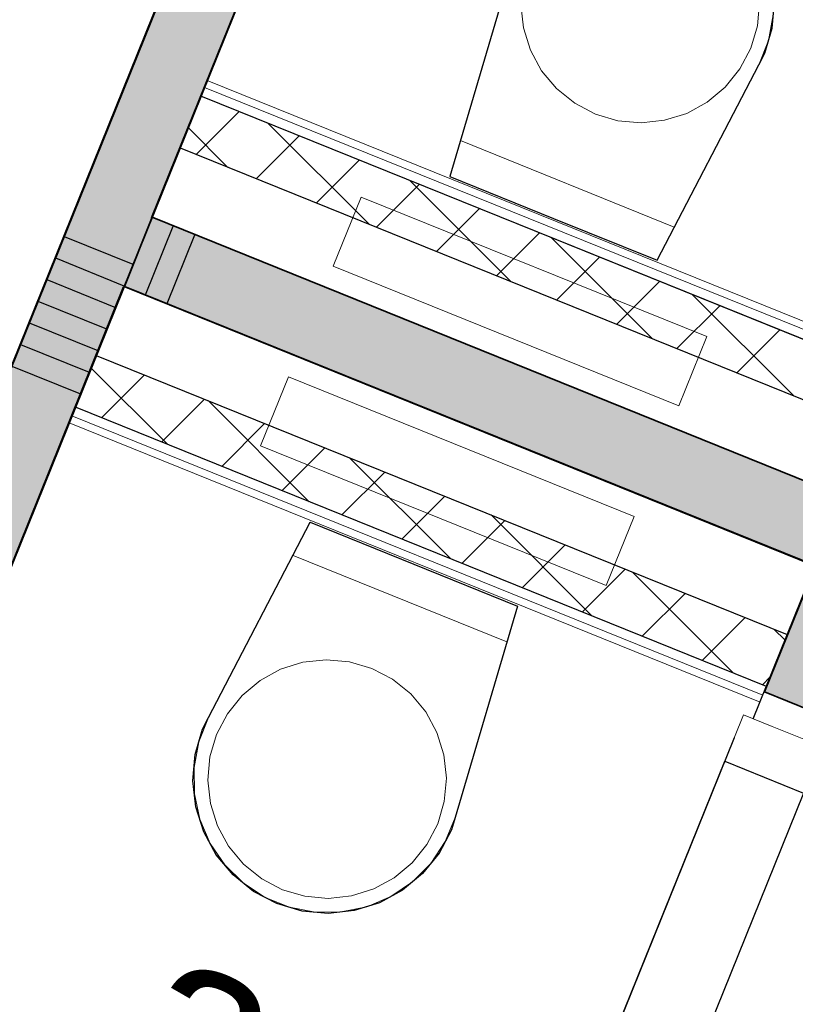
# Model space of a CAD drawing. Header units: millimetres. Extents: x -526411 to -400573, y 47353 to 130199.
# Tile 67 of 256: x -491331 to -490290, y 74372 to 75692. Entities that reach past the tile are written whole.
import ezdxf

# ---------------------------------------------------------------- set-up
doc = ezdxf.new("R2010")
doc.units = ezdxf.units.MM
for name, color, linetype, lineweight in [('01_ALGEMEEN', 7, 'Continuous', 18), ('22_BINNENWANDEN', 7, 'Continuous', 18), ('74_--', 7, 'Continuous', 18), ('HATCH_REACTORS', 7, 'Continuous', 18), ('m-pg-03_AI_dwg', 8, 'Continuous', 18)]:
    doc.layers.add(name, color=color, linetype=linetype, lineweight=lineweight)
doc.styles.add('Arial', font='arial.ttf', dxfattribs={"height": 10.131986})

# ---------------------------------------------------------------- blocks, each defined once
blk = doc.blocks.new('m-pg-03_AI_dwg_block 49-639017-3e Verdieping - Percelen telling LI')
at = {"layer": '01_ALGEMEEN', "color": 253, "lineweight": 25}
blk.add_line((-1176.406, -529.415), (-1123.847, -399.336), dxfattribs=at)
blk = doc.blocks.new('m-pg-03_AI_dwg_block 125-639093-3e Verdieping - Percelen telling LI')
at = {"layer": '01_ALGEMEEN', "color": 253, "lineweight": 25}
blk.add_line((-1140.524, -452.622), (-1121.025, -404.387), dxfattribs=at)
blk = doc.blocks.new('m-pg-03_AI_dwg_block 126-639094-3e Verdieping - Percelen telling LI')
at = {"layer": '01_ALGEMEEN', "color": 253, "lineweight": 25}
blk.add_line((-1098.758, -469.488), (-1140.491, -452.635), dxfattribs=at)
blk = doc.blocks.new('m-pg-03_AI_dwg_block 127-639095-3e Verdieping - Percelen telling LI')
at = {"layer": '01_ALGEMEEN', "color": 253, "lineweight": 25}
blk.add_line((-1100.446, -473.672), (-1142.179, -456.805), dxfattribs=at)
blk = doc.blocks.new('m-pg-03_AI_dwg_block 148-639116-3e Verdieping - Percelen telling LI')
at = {"layer": '01_ALGEMEEN', "color": 253, "lineweight": 25}
blk.add_line((-1161.689, -505.027), (-1142.213, -456.792), dxfattribs=at)
blk = doc.blocks.new('m-pg-03_AI_dwg_block 158-639126-3e Verdieping - Percelen telling LI')
at = {"layer": '01_ALGEMEEN', "color": 253, "lineweight": 25}
blk.add_line((-1104.184, -482.9), (-1100.446, -473.672), dxfattribs=at)
blk = doc.blocks.new('m-pg-03_AI_dwg_block 949-639917-3e Verdieping - Percelen telling LI')
at = {"layer": '01_ALGEMEEN', "color": 253, "lineweight": 25}
blk.add_line((-1148.971, -461.596), (-1144.824, -463.268), dxfattribs=at)
blk = doc.blocks.new('m-pg-03_AI_dwg_block 952-639920-3e Verdieping - Percelen telling LI')
at = {"layer": '01_ALGEMEEN', "color": 253, "lineweight": 25}
blk.add_line((-1148.442, -460.285), (-1144.295, -461.962), dxfattribs=at)
blk = doc.blocks.new('m-pg-03_AI_dwg_block 955-639923-3e Verdieping - Percelen telling LI')
at = {"layer": '01_ALGEMEEN', "color": 253, "lineweight": 25}
blk.add_line((-1147.916, -458.982), (-1143.766, -460.656), dxfattribs=at)
blk = doc.blocks.new('m-pg-03_AI_dwg_block 958-639926-3e Verdieping - Percelen telling LI')
at = {"layer": '01_ALGEMEEN', "color": 253, "lineweight": 25}
blk.add_line((-1147.388, -457.676), (-1143.237, -459.35), dxfattribs=at)
blk = doc.blocks.new('m-pg-03_AI_dwg_block 961-639929-3e Verdieping - Percelen telling LI')
at = {"layer": '01_ALGEMEEN', "color": 253, "lineweight": 25}
blk.add_line((-1146.86, -456.369), (-1142.708, -458.053), dxfattribs=at)
blk = doc.blocks.new('m-pg-03_AI_dwg_block 965-639933-3e Verdieping - Percelen telling LI')
at = {"layer": '01_ALGEMEEN', "color": 253, "lineweight": 25}
blk.add_line((-1146.334, -455.067), (-1142.19, -456.747), dxfattribs=at)
blk = doc.blocks.new('m-pg-03_AI_dwg_block 969-639937-3e Verdieping - Percelen telling LI')
at = {"layer": '01_ALGEMEEN', "color": 253, "lineweight": 25}
blk.add_line((-1145.809, -453.768), (-1141.65, -455.436), dxfattribs=at)
blk = doc.blocks.new('m-pg-03_AI_dwg_block 980-639948-3e Verdieping - Percelen telling LI')
at = {"layer": '01_ALGEMEEN', "color": 253, "lineweight": 25}
blk.add_line((-1140.896, -457.298), (-1139.218, -453.14), dxfattribs=at)
blk = doc.blocks.new('m-pg-03_AI_dwg_block 981-639949-3e Verdieping - Percelen telling LI')
at = {"layer": '01_ALGEMEEN', "color": 253, "lineweight": 25}
blk.add_line((-1139.589, -457.826), (-1137.912, -453.67), dxfattribs=at)
blk = doc.blocks.new('m-pg-03_AI_dwg_block 1090-640058-3e Verdieping - Percelen telling LI')
at = {"layer": '01_ALGEMEEN', "color": 9, "lineweight": 9}
blk.add_line((-1104.769, -482.657), (-1105.895, -485.455), dxfattribs=at)
blk = doc.blocks.new('m-pg-03_AI_dwg_block 1091-640059-3e Verdieping - Percelen telling LI')
at = {"layer": '01_ALGEMEEN', "color": 9, "lineweight": 9}
blk.add_line((-1103.024, -483.358), (-1104.769, -482.657), dxfattribs=at)
blk = doc.blocks.new('m-pg-03_AI_dwg_block 1092-640060-3e Verdieping - Percelen telling LI')
at = {"layer": '01_ALGEMEEN', "color": 9, "lineweight": 9}
blk.add_line((-1105.895, -485.455), (-1102.867, -486.677), dxfattribs=at)
blk = doc.blocks.new('m-pg-03_AI_dwg_block 1093-640061-3e Verdieping - Percelen telling LI')
at = {"layer": '01_ALGEMEEN', "color": 9, "lineweight": 9}
blk.add_line((-1100.007, -484.58), (-1103.024, -483.358), dxfattribs=at)
blk = doc.blocks.new('m-pg-03_AI_dwg_block 1094-640062-3e Verdieping - Percelen telling LI')
at = {"layer": '01_ALGEMEEN', "color": 9, "lineweight": 9, "flags": 128}
blk.add_lwpolyline([(-1102.867, -486.677), (-1101.133, -487.378), (-1100.007, -484.58)], dxfattribs=at)
blk = doc.blocks.new('m-pg-03_AI_dwg_block 1095-640063-3e Verdieping - Percelen telling LI')
at = {"layer": '01_ALGEMEEN', "color": 253, "lineweight": 25}
blk.add_line((-1101.133, -487.378), (-1114.631, -520.784), dxfattribs=at)
blk = doc.blocks.new('m-pg-03_AI_dwg_block 1097-640065-3e Verdieping - Percelen telling LI')
at = {"layer": '01_ALGEMEEN', "color": 253, "lineweight": 25}
blk.add_line((-1119.393, -518.861), (-1105.895, -485.455), dxfattribs=at)
blk = doc.blocks.new('m-pg-03_AI_dwg_block 1098-640066-3e Verdieping - Percelen telling LI')
at = {"layer": '01_ALGEMEEN', "color": 253, "lineweight": 25}
blk.add_line((-1105.895, -485.455), (-1101.133, -487.378), dxfattribs=at)
blk = doc.blocks.new('m-pg-03_AI_dwg_block 1106-640074-3e Verdieping - Percelen telling LI')
at = {"layer": '01_ALGEMEEN', "color": 253, "lineweight": 25}
blk.add_line((-1105.321, -484.035), (-1119.945, -520.239), dxfattribs=at)
blk = doc.blocks.new('m-pg-03_AI_dwg_block 1415-640383-3e Verdieping - Percelen telling LI')
at = {"layer": '01_ALGEMEEN', "color": 53, "lineweight": 35}
blk.add_line((-1121.001, -404.387), (-1161.656, -505.011), dxfattribs=at)
at = {"layer": '01_ALGEMEEN', "color": 53, "lineweight": 35, "flags": 128}
blk.add_lwpolyline([(-1176.384, -529.446), (-1103.417, -348.843), (-1099.242, -350.529), (-1119.314, -400.211)], dxfattribs=at)
blk = doc.blocks.new('m-pg-03_AI_dwg_block 1416-640384-3e Verdieping - Percelen telling LI')
at = {"layer": '01_ALGEMEEN'}
blk.add_hatch(color=10, dxfattribs=at).paths.add_polyline_path([(-1182.74, -557.198), (-1099.242, -350.529), (-1103.417, -348.843), (-1186.916, -555.512)], flags=0)
at = {"layer": '01_ALGEMEEN', "color": 133}
blk.add_line((-1121.001, -404.387), (-1161.656, -505.011), dxfattribs=at)
at = {"layer": '01_ALGEMEEN', "color": 133, "flags": 128}
blk.add_lwpolyline([(-1176.384, -529.446), (-1103.417, -348.843), (-1099.242, -350.529), (-1119.314, -400.211)], dxfattribs=at)
blk = doc.blocks.new('m-pg-03_AI_dwg_block 1417-640385-3e Verdieping - Percelen telling LI')
at = {"layer": '01_ALGEMEEN', "color": 133}
blk.add_line((-1176.384, -529.446), (-1103.417, -348.843), dxfattribs=at)
blk = doc.blocks.new('m-pg-03_AI_dwg_block 1418-640386-3e Verdieping - Percelen telling LI')
at = {"layer": '01_ALGEMEEN', "color": 133}
blk.add_line((-1121.001, -404.387), (-1161.656, -505.011), dxfattribs=at)
blk = doc.blocks.new('m-pg-03_AI_dwg_block 1427-640395-3e Verdieping - Percelen telling LI')
at = {"layer": '01_ALGEMEEN', "color": 53, "lineweight": 35}
blk.add_line((-1036.751, -499.38), (-1142.168, -456.784), dxfattribs=at)
at = {"layer": '01_ALGEMEEN', "color": 53, "lineweight": 35, "flags": 128}
blk.add_lwpolyline([(-1142.168, -456.784), (-1140.48, -452.609), (-1098.736, -469.477)], dxfattribs=at)
blk = doc.blocks.new('m-pg-03_AI_dwg_block 1428-640396-3e Verdieping - Percelen telling LI')
at = {"layer": '01_ALGEMEEN'}
blk.add_hatch(color=10, dxfattribs=at).paths.add_polyline_path([(-1036.75, -499.381), (-1035.064, -495.205), (-1140.48, -452.609), (-1142.168, -456.784), (-1036.751, -499.38)], flags=0)
at = {"layer": '01_ALGEMEEN', "color": 133}
blk.add_line((-1036.751, -499.38), (-1142.168, -456.784), dxfattribs=at)
at = {"layer": '01_ALGEMEEN', "color": 133, "flags": 128}
blk.add_lwpolyline([(-1142.168, -456.784), (-1140.48, -452.609), (-1098.736, -469.477)], dxfattribs=at)
blk = doc.blocks.new('m-pg-03_AI_dwg_block 1429-640397-3e Verdieping - Percelen telling LI')
at = {"layer": '01_ALGEMEEN', "color": 133}
blk.add_line((-1140.48, -452.609), (-1098.736, -469.477), dxfattribs=at)
blk = doc.blocks.new('m-pg-03_AI_dwg_block 1430-640398-3e Verdieping - Percelen telling LI')
at = {"layer": '01_ALGEMEEN', "color": 133}
blk.add_line((-1036.751, -499.38), (-1142.168, -456.784), dxfattribs=at)
blk = doc.blocks.new('m-pg-03_AI_dwg_block 1431-640399-3e Verdieping - Percelen telling LI')
at = {"layer": '01_ALGEMEEN', "color": 133}
blk.add_line((-1142.168, -456.784), (-1140.48, -452.609), dxfattribs=at)
blk = doc.blocks.new('m-pg-03_AI_dwg_block 1473-640441-3e Verdieping - Percelen telling LI')
at = {"layer": '01_ALGEMEEN', "color": 53, "lineweight": 35, "flags": 128}
blk.add_lwpolyline([(-1100.424, -473.658), (-1096.248, -475.344), (-1099.322, -482.957), (-1103.498, -481.271)], close=True, dxfattribs=at)
blk = doc.blocks.new('m-pg-03_AI_dwg_block 1474-640442-3e Verdieping - Percelen telling LI')
at = {"layer": '01_ALGEMEEN'}
blk.add_hatch(color=10, dxfattribs=at).paths.add_polyline_path([(-1099.322, -482.957), (-1096.248, -475.344), (-1100.424, -473.658), (-1103.498, -481.271)], flags=0)
at = {"layer": '01_ALGEMEEN', "color": 133, "flags": 128}
blk.add_lwpolyline([(-1100.424, -473.658), (-1096.248, -475.344), (-1099.322, -482.957), (-1103.498, -481.271)], close=True, dxfattribs=at)
blk = doc.blocks.new('m-pg-03_AI_dwg_block 1476-640444-3e Verdieping - Percelen telling LI')
at = {"layer": '01_ALGEMEEN', "color": 133}
blk.add_line((-1103.498, -481.271), (-1100.424, -473.658), dxfattribs=at)
blk = doc.blocks.new('m-pg-03_AI_dwg_block 1478-640446-3e Verdieping - Percelen telling LI')
at = {"layer": '01_ALGEMEEN', "color": 133}
blk.add_line((-1099.322, -482.957), (-1103.498, -481.271), dxfattribs=at)
blk = doc.blocks.new('m-pg-03_AI_dwg_block 2-641149-3e Verdieping - Percelen telling LI')
for name in ['m-pg-03_AI_dwg_block 49-639017-3e Verdieping - Percelen telling LI', 'm-pg-03_AI_dwg_block 1415-640383-3e Verdieping - Percelen telling LI', 'm-pg-03_AI_dwg_block 1416-640384-3e Verdieping - Percelen telling LI', 'm-pg-03_AI_dwg_block 1417-640385-3e Verdieping - Percelen telling LI', 'm-pg-03_AI_dwg_block 1418-640386-3e Verdieping - Percelen telling LI', 'm-pg-03_AI_dwg_block 125-639093-3e Verdieping - Percelen telling LI', 'm-pg-03_AI_dwg_block 1427-640395-3e Verdieping - Percelen telling LI', 'm-pg-03_AI_dwg_block 1428-640396-3e Verdieping - Percelen telling LI', 'm-pg-03_AI_dwg_block 1431-640399-3e Verdieping - Percelen telling LI', 'm-pg-03_AI_dwg_block 126-639094-3e Verdieping - Percelen telling LI', 'm-pg-03_AI_dwg_block 1429-640397-3e Verdieping - Percelen telling LI', 'm-pg-03_AI_dwg_block 980-639948-3e Verdieping - Percelen telling LI', 'm-pg-03_AI_dwg_block 969-639937-3e Verdieping - Percelen telling LI', 'm-pg-03_AI_dwg_block 981-639949-3e Verdieping - Percelen telling LI', 'm-pg-03_AI_dwg_block 965-639933-3e Verdieping - Percelen telling LI', 'm-pg-03_AI_dwg_block 961-639929-3e Verdieping - Percelen telling LI', 'm-pg-03_AI_dwg_block 148-639116-3e Verdieping - Percelen telling LI', 'm-pg-03_AI_dwg_block 127-639095-3e Verdieping - Percelen telling LI', 'm-pg-03_AI_dwg_block 1430-640398-3e Verdieping - Percelen telling LI', 'm-pg-03_AI_dwg_block 958-639926-3e Verdieping - Percelen telling LI', 'm-pg-03_AI_dwg_block 955-639923-3e Verdieping - Percelen telling LI', 'm-pg-03_AI_dwg_block 952-639920-3e Verdieping - Percelen telling LI', 'm-pg-03_AI_dwg_block 949-639917-3e Verdieping - Percelen telling LI', 'm-pg-03_AI_dwg_block 158-639126-3e Verdieping - Percelen telling LI', 'm-pg-03_AI_dwg_block 1473-640441-3e Verdieping - Percelen telling LI', 'm-pg-03_AI_dwg_block 1474-640442-3e Verdieping - Percelen telling LI', 'm-pg-03_AI_dwg_block 1476-640444-3e Verdieping - Percelen telling LI', 'm-pg-03_AI_dwg_block 1478-640446-3e Verdieping - Percelen telling LI', 'm-pg-03_AI_dwg_block 1090-640058-3e Verdieping - Percelen telling LI', 'm-pg-03_AI_dwg_block 1091-640059-3e Verdieping - Percelen telling LI', 'm-pg-03_AI_dwg_block 1093-640061-3e Verdieping - Percelen telling LI', 'm-pg-03_AI_dwg_block 1106-640074-3e Verdieping - Percelen telling LI', 'm-pg-03_AI_dwg_block 1094-640062-3e Verdieping - Percelen telling LI', 'm-pg-03_AI_dwg_block 1097-640065-3e Verdieping - Percelen telling LI', 'm-pg-03_AI_dwg_block 1092-640060-3e Verdieping - Percelen telling LI', 'm-pg-03_AI_dwg_block 1098-640066-3e Verdieping - Percelen telling LI', 'm-pg-03_AI_dwg_block 1095-640063-3e Verdieping - Percelen telling LI']:
    blk.add_blockref(name, (0, 0))
blk = doc.blocks.new('m-pg-03_AI_dwg_block 3081-642050-3e Verdieping - Percelen telling LI')
at = {"layer": '01_ALGEMEEN', "color": 213, "lineweight": 13, "flags": 128}
blk.add_lwpolyline([(-1132.249, -462.245), (-1133.935, -466.421), (-1113.057, -474.851), (-1111.371, -470.676)], close=True, dxfattribs=at)
blk = doc.blocks.new('m-pg-03_AI_dwg_block 3082-642051-3e Verdieping - Percelen telling LI')
at = {"layer": '01_ALGEMEEN', "color": 9, "lineweight": 9}
blk.add_line((-1145.129, -464.086), (-1103.381, -480.944), dxfattribs=at)
blk = doc.blocks.new('m-pg-03_AI_dwg_block 3083-642052-3e Verdieping - Percelen telling LI')
at = {"layer": '01_ALGEMEEN', "color": 9, "lineweight": 9}
blk.add_line((-1145.339, -464.608), (-1103.592, -481.466), dxfattribs=at)
blk = doc.blocks.new('m-pg-03_AI_dwg_block 3084-642053-3e Verdieping - Percelen telling LI')
at = {"layer": '01_ALGEMEEN', "color": 9, "lineweight": 9}
blk.add_line((-1143.864, -460.955), (-1102.117, -477.812), dxfattribs=at)
blk = doc.blocks.new('m-pg-03_AI_dwg_block 3085-642054-3e Verdieping - Percelen telling LI')
at = {"layer": '01_ALGEMEEN', "color": 133}
blk.add_line((-1145.508, -465.026), (-1103.761, -481.884), dxfattribs=at)
blk = doc.blocks.new('m-pg-03_AI_dwg_block 3086-642055-3e Verdieping - Percelen telling LI')
at = {"layer": '01_ALGEMEEN', "color": 9, "lineweight": 9}
blk.add_line((-1137.541, -445.296), (-1095.794, -462.154), dxfattribs=at)
blk = doc.blocks.new('m-pg-03_AI_dwg_block 3087-642056-3e Verdieping - Percelen telling LI')
at = {"layer": '01_ALGEMEEN', "color": 9, "lineweight": 9}
blk.add_line((-1137.33, -444.775), (-1095.583, -461.632), dxfattribs=at)
blk = doc.blocks.new('m-pg-03_AI_dwg_block 3088-642057-3e Verdieping - Percelen telling LI')
at = {"layer": '01_ALGEMEEN', "color": 9, "lineweight": 9}
blk.add_line((-1138.806, -448.428), (-1097.058, -465.286), dxfattribs=at)
blk = doc.blocks.new('m-pg-03_AI_dwg_block 3089-642058-3e Verdieping - Percelen telling LI')
at = {"layer": '01_ALGEMEEN', "color": 133}
blk.add_line((-1137.162, -444.357), (-1095.414, -461.215), dxfattribs=at)
blk = doc.blocks.new('m-pg-03_AI_dwg_block 3153-642122-3e Verdieping - Percelen telling LI')
at = {"layer": '01_ALGEMEEN', "insert": (-1138.409, -494.828), "char_height": 10.132, "width": 9.39507, "attachment_point": 1, "rotation": 335.4445, "line_spacing_factor": 0.938532, "style": 'Arial'}
blk.add_mtext('a', dxfattribs=at)
blk = doc.blocks.new('m-pg-03_AI_dwg_block 4639-643608-3e Verdieping - Percelen telling LI')
at = {"layer": '01_ALGEMEEN', "color": 213, "lineweight": 13, "flags": 128}
blk.add_lwpolyline([(-1129.551, -455.565), (-1127.865, -451.389), (-1106.988, -459.82), (-1108.674, -463.995)], close=True, dxfattribs=at)
blk = doc.blocks.new('m-pg-03_AI_dwg_block 7639-646608-3e Verdieping - Percelen telling LI')
at = {"layer": 'HATCH_REACTORS', "color": 253, "lineweight": 25}
blk.add_line((-1145.129, -464.086), (-1143.864, -460.955), dxfattribs=at)
blk = doc.blocks.new('m-pg-03_AI_dwg_block 7640-646609-3e Verdieping - Percelen telling LI')
at = {"layer": 'HATCH_REACTORS', "color": 253, "lineweight": 25}
blk.add_line((-1143.864, -460.955), (-1102.117, -477.812), dxfattribs=at)
blk = doc.blocks.new('m-pg-03_AI_dwg_block 7641-646610-3e Verdieping - Percelen telling LI')
at = {"layer": 'HATCH_REACTORS', "color": 253, "lineweight": 25}
blk.add_line((-1102.117, -477.812), (-1103.381, -480.944), dxfattribs=at)
blk = doc.blocks.new('m-pg-03_AI_dwg_block 7642-646611-3e Verdieping - Percelen telling LI')
at = {"layer": 'HATCH_REACTORS', "color": 253, "lineweight": 25}
blk.add_line((-1103.381, -480.944), (-1145.129, -464.086), dxfattribs=at)
blk = doc.blocks.new('m-pg-03_AI_dwg_block 7643-646612-3e Verdieping - Percelen telling LI')
at = {"layer": 'HATCH_REACTORS', "color": 253, "lineweight": 25}
blk.add_line((-1137.541, -445.296), (-1138.806, -448.428), dxfattribs=at)
blk = doc.blocks.new('m-pg-03_AI_dwg_block 7644-646613-3e Verdieping - Percelen telling LI')
at = {"layer": 'HATCH_REACTORS', "color": 253, "lineweight": 25}
blk.add_line((-1138.806, -448.428), (-1097.058, -465.286), dxfattribs=at)
blk = doc.blocks.new('m-pg-03_AI_dwg_block 7646-646615-3e Verdieping - Percelen telling LI')
at = {"layer": 'HATCH_REACTORS', "color": 253, "lineweight": 25}
blk.add_line((-1095.794, -462.154), (-1137.541, -445.296), dxfattribs=at)
blk = doc.blocks.new('m-pg-03_AI_dwg_block 8274-647243-3e Verdieping - Percelen telling LI')
at = {"layer": '22_BINNENWANDEN', "color": 253, "lineweight": 25}
blk.add_line((-1143.546, -464.725), (-1140.951, -462.131), dxfattribs=at)
blk = doc.blocks.new('m-pg-03_AI_dwg_block 8275-647244-3e Verdieping - Percelen telling LI')
at = {"layer": '22_BINNENWANDEN', "color": 253, "lineweight": 25}
blk.add_line((-1139.917, -466.191), (-1137.322, -463.596), dxfattribs=at)
blk = doc.blocks.new('m-pg-03_AI_dwg_block 8276-647245-3e Verdieping - Percelen telling LI')
at = {"layer": '22_BINNENWANDEN', "color": 253, "lineweight": 25}
blk.add_line((-1136.288, -467.656), (-1133.693, -465.062), dxfattribs=at)
blk = doc.blocks.new('m-pg-03_AI_dwg_block 8277-647246-3e Verdieping - Percelen telling LI')
at = {"layer": '22_BINNENWANDEN', "color": 253, "lineweight": 25}
blk.add_line((-1132.659, -469.122), (-1130.064, -466.527), dxfattribs=at)
blk = doc.blocks.new('m-pg-03_AI_dwg_block 8278-647247-3e Verdieping - Percelen telling LI')
at = {"layer": '22_BINNENWANDEN', "color": 253, "lineweight": 25}
blk.add_line((-1129.029, -470.587), (-1126.435, -467.993), dxfattribs=at)
blk = doc.blocks.new('m-pg-03_AI_dwg_block 8279-647248-3e Verdieping - Percelen telling LI')
at = {"layer": '22_BINNENWANDEN', "color": 253, "lineweight": 25}
blk.add_line((-1125.4, -472.053), (-1122.806, -469.458), dxfattribs=at)
blk = doc.blocks.new('m-pg-03_AI_dwg_block 8280-647249-3e Verdieping - Percelen telling LI')
at = {"layer": '22_BINNENWANDEN', "color": 253, "lineweight": 25}
blk.add_line((-1121.771, -473.518), (-1119.176, -470.924), dxfattribs=at)
blk = doc.blocks.new('m-pg-03_AI_dwg_block 8281-647250-3e Verdieping - Percelen telling LI')
at = {"layer": '22_BINNENWANDEN', "color": 253, "lineweight": 25}
blk.add_line((-1118.142, -474.984), (-1115.547, -472.389), dxfattribs=at)
blk = doc.blocks.new('m-pg-03_AI_dwg_block 8282-647251-3e Verdieping - Percelen telling LI')
at = {"layer": '22_BINNENWANDEN', "color": 253, "lineweight": 25}
blk.add_line((-1114.513, -476.449), (-1111.918, -473.855), dxfattribs=at)
blk = doc.blocks.new('m-pg-03_AI_dwg_block 8283-647252-3e Verdieping - Percelen telling LI')
at = {"layer": '22_BINNENWANDEN', "color": 253, "lineweight": 25}
blk.add_line((-1110.883, -477.915), (-1108.289, -475.32), dxfattribs=at)
blk = doc.blocks.new('m-pg-03_AI_dwg_block 8284-647253-3e Verdieping - Percelen telling LI')
at = {"layer": '22_BINNENWANDEN', "color": 253, "lineweight": 25}
blk.add_line((-1107.254, -479.38), (-1104.66, -476.786), dxfattribs=at)
blk = doc.blocks.new('m-pg-03_AI_dwg_block 8285-647254-3e Verdieping - Percelen telling LI')
at = {"layer": '22_BINNENWANDEN', "color": 253, "lineweight": 25}
blk.add_line((-1103.625, -480.845), (-1103.149, -480.37), dxfattribs=at)
blk = doc.blocks.new('m-pg-03_AI_dwg_block 8286-647255-3e Verdieping - Percelen telling LI')
at = {"layer": '22_BINNENWANDEN', "color": 253, "lineweight": 25}
blk.add_line((-1139.542, -466.342), (-1144.171, -461.714), dxfattribs=at)
blk = doc.blocks.new('m-pg-03_AI_dwg_block 8287-647256-3e Verdieping - Percelen telling LI')
at = {"layer": '22_BINNENWANDEN', "color": 253, "lineweight": 25}
blk.add_line((-1130.997, -469.792), (-1137.106, -463.683), dxfattribs=at)
blk = doc.blocks.new('m-pg-03_AI_dwg_block 8288-647257-3e Verdieping - Percelen telling LI')
at = {"layer": '22_BINNENWANDEN', "color": 253, "lineweight": 25}
blk.add_line((-1122.452, -473.243), (-1128.561, -467.134), dxfattribs=at)
blk = doc.blocks.new('m-pg-03_AI_dwg_block 8289-647258-3e Verdieping - Percelen telling LI')
at = {"layer": '22_BINNENWANDEN', "color": 253, "lineweight": 25}
blk.add_line((-1113.906, -476.694), (-1120.016, -470.585), dxfattribs=at)
blk = doc.blocks.new('m-pg-03_AI_dwg_block 8290-647259-3e Verdieping - Percelen telling LI')
at = {"layer": '22_BINNENWANDEN', "color": 253, "lineweight": 25}
blk.add_line((-1105.361, -480.145), (-1111.47, -474.035), dxfattribs=at)
blk = doc.blocks.new('m-pg-03_AI_dwg_block 8291-647260-3e Verdieping - Percelen telling LI')
at = {"layer": '22_BINNENWANDEN', "color": 253, "lineweight": 25}
blk.add_line((-1102.255, -478.156), (-1102.925, -477.486), dxfattribs=at)
blk = doc.blocks.new('m-pg-03_AI_dwg_block 8292-647261-3e Verdieping - Percelen telling LI')
at = {"layer": '22_BINNENWANDEN', "color": 253, "lineweight": 25}
blk.add_line((-1137.832, -448.821), (-1135.237, -446.227), dxfattribs=at)
blk = doc.blocks.new('m-pg-03_AI_dwg_block 8293-647262-3e Verdieping - Percelen telling LI')
at = {"layer": '22_BINNENWANDEN', "color": 253, "lineweight": 25}
blk.add_line((-1134.202, -450.287), (-1131.608, -447.692), dxfattribs=at)
blk = doc.blocks.new('m-pg-03_AI_dwg_block 8294-647263-3e Verdieping - Percelen telling LI')
at = {"layer": '22_BINNENWANDEN', "color": 253, "lineweight": 25}
blk.add_line((-1130.573, -451.752), (-1127.979, -449.158), dxfattribs=at)
blk = doc.blocks.new('m-pg-03_AI_dwg_block 8295-647264-3e Verdieping - Percelen telling LI')
at = {"layer": '22_BINNENWANDEN', "color": 253, "lineweight": 25}
blk.add_line((-1126.944, -453.218), (-1124.35, -450.623), dxfattribs=at)
blk = doc.blocks.new('m-pg-03_AI_dwg_block 8296-647265-3e Verdieping - Percelen telling LI')
at = {"layer": '22_BINNENWANDEN', "color": 253, "lineweight": 25}
blk.add_line((-1123.315, -454.683), (-1120.72, -452.089), dxfattribs=at)
blk = doc.blocks.new('m-pg-03_AI_dwg_block 8297-647266-3e Verdieping - Percelen telling LI')
at = {"layer": '22_BINNENWANDEN', "color": 253, "lineweight": 25}
blk.add_line((-1119.686, -456.149), (-1117.091, -453.554), dxfattribs=at)
blk = doc.blocks.new('m-pg-03_AI_dwg_block 8298-647267-3e Verdieping - Percelen telling LI')
at = {"layer": '22_BINNENWANDEN', "color": 253, "lineweight": 25}
blk.add_line((-1116.056, -457.614), (-1113.462, -455.02), dxfattribs=at)
blk = doc.blocks.new('m-pg-03_AI_dwg_block 8299-647268-3e Verdieping - Percelen telling LI')
at = {"layer": '22_BINNENWANDEN', "color": 253, "lineweight": 25}
blk.add_line((-1112.427, -459.08), (-1109.833, -456.485), dxfattribs=at)
blk = doc.blocks.new('m-pg-03_AI_dwg_block 8300-647269-3e Verdieping - Percelen telling LI')
at = {"layer": '22_BINNENWANDEN', "color": 253, "lineweight": 25}
blk.add_line((-1108.798, -460.545), (-1106.203, -457.951), dxfattribs=at)
blk = doc.blocks.new('m-pg-03_AI_dwg_block 8301-647270-3e Verdieping - Percelen telling LI')
at = {"layer": '22_BINNENWANDEN', "color": 253, "lineweight": 25}
blk.add_line((-1105.169, -462.011), (-1102.574, -459.416), dxfattribs=at)
blk = doc.blocks.new('m-pg-03_AI_dwg_block 8304-647273-3e Verdieping - Percelen telling LI')
at = {"layer": '22_BINNENWANDEN', "color": 253, "lineweight": 25}
blk.add_line((-1135.907, -449.599), (-1138.309, -447.197), dxfattribs=at)
blk = doc.blocks.new('m-pg-03_AI_dwg_block 8305-647274-3e Verdieping - Percelen telling LI')
at = {"layer": '22_BINNENWANDEN', "color": 253, "lineweight": 25}
blk.add_line((-1127.362, -453.049), (-1133.471, -446.94), dxfattribs=at)
blk = doc.blocks.new('m-pg-03_AI_dwg_block 8306-647275-3e Verdieping - Percelen telling LI')
at = {"layer": '22_BINNENWANDEN', "color": 253, "lineweight": 25}
blk.add_line((-1118.816, -456.5), (-1124.926, -450.391), dxfattribs=at)
blk = doc.blocks.new('m-pg-03_AI_dwg_block 8307-647276-3e Verdieping - Percelen telling LI')
at = {"layer": '22_BINNENWANDEN', "color": 253, "lineweight": 25}
blk.add_line((-1110.271, -459.951), (-1116.38, -453.841), dxfattribs=at)
blk = doc.blocks.new('m-pg-03_AI_dwg_block 8308-647277-3e Verdieping - Percelen telling LI')
at = {"layer": '22_BINNENWANDEN', "color": 253, "lineweight": 25}
blk.add_line((-1101.726, -463.401), (-1107.835, -457.292), dxfattribs=at)
blk = doc.blocks.new('m-pg-03_AI_dwg_block 8692-647660-3e Verdieping - Percelen telling LI')
at = {"layer": '74_--', "color": 253, "lineweight": 25, "flags": 128}
blk.add_lwpolyline([(-1124.676, -473.559), (-1118.413, -476.088), (-1122.184, -488.846), (-1122.41, -489.603), (-1123.152, -491.007), (-1124.151, -492.238), (-1125.371, -493.251), (-1126.764, -494.007), (-1128.278, -494.477), (-1129.854, -494.644), (-1131.433, -494.502), (-1132.954, -494.054), (-1134.359, -493.319), (-1135.594, -492.325), (-1136.612, -491.11), (-1137.374, -489.72), (-1137.851, -488.208), (-1138.025, -486.632), (-1137.889, -485.053), (-1137.448, -483.53), (-1137.083, -482.826), (-1130.94, -471.03)], close=True, dxfattribs=at)
at = {"layer": '74_--', "color": 133, "flags": 128}
blk.add_lwpolyline([(-1124.676, -473.559), (-1118.413, -476.088), (-1122.184, -488.846), (-1122.41, -489.603), (-1123.152, -491.007), (-1124.151, -492.238), (-1125.371, -493.251), (-1126.764, -494.007), (-1128.278, -494.477), (-1129.854, -494.644), (-1131.433, -494.502), (-1132.954, -494.054), (-1134.359, -493.319), (-1135.594, -492.325), (-1136.612, -491.11), (-1137.374, -489.72), (-1137.851, -488.208), (-1138.025, -486.632), (-1137.889, -485.053), (-1137.448, -483.53), (-1137.083, -482.826), (-1130.94, -471.03)], close=True, dxfattribs=at)
blk = doc.blocks.new('m-pg-03_AI_dwg_block 8693-647661-3e Verdieping - Percelen telling LI')
at = {"layer": '74_--', "color": 213, "lineweight": 13}
blk.add_line((-1131.979, -473.038), (-1119.06, -478.255), dxfattribs=at)
blk = doc.blocks.new('m-pg-03_AI_dwg_block 8694-647662-3e Verdieping - Percelen telling LI')
at = {"layer": '74_--', "color": 213, "lineweight": 13, "flags": 128}
for points in [[(-1123.236, -489.234), (-1122.838, -487.879), (-1122.712, -486.472), (-1122.863, -485.067), (-1123.285, -483.719), (-1123.962, -482.48), (-1124.867, -481.396), (-1125.967, -480.51), (-1127.219, -479.855), (-1128.574, -479.457), (-1129.981, -479.331), (-1131.385, -479.482), (-1132.733, -479.904), (-1133.973, -480.581), (-1135.057, -481.487), (-1135.943, -482.587), (-1136.598, -483.838)], [(-1136.598, -483.838), (-1136.995, -485.193), (-1137.121, -486.6), (-1136.97, -488.004), (-1136.548, -489.352), (-1135.871, -490.592), (-1134.966, -491.676), (-1133.866, -492.562), (-1132.614, -493.217), (-1131.259, -493.615), (-1129.852, -493.741), (-1128.448, -493.589), (-1127.1, -493.167), (-1125.861, -492.491), (-1124.777, -491.585), (-1123.89, -490.485), (-1123.236, -489.234)]]:
    blk.add_lwpolyline(points, dxfattribs=at)
blk = doc.blocks.new('m-pg-03_AI_dwg_block 8695-647663-3e Verdieping - Percelen telling LI')
at = {"layer": '74_--', "color": 213, "lineweight": 13, "flags": 128}
for points in [[(-1123.236, -489.234), (-1122.838, -487.879), (-1122.712, -486.472), (-1122.863, -485.067), (-1123.285, -483.719), (-1123.962, -482.48), (-1124.867, -481.396), (-1125.967, -480.51), (-1127.219, -479.855), (-1128.574, -479.457), (-1129.981, -479.331), (-1131.385, -479.482), (-1132.733, -479.904), (-1133.973, -480.581), (-1135.057, -481.487), (-1135.943, -482.587), (-1136.598, -483.838)], [(-1136.598, -483.838), (-1136.995, -485.193), (-1137.121, -486.6), (-1136.97, -488.004), (-1136.548, -489.352), (-1135.871, -490.592), (-1134.966, -491.676), (-1133.866, -492.562), (-1132.614, -493.217), (-1131.259, -493.615), (-1129.852, -493.741), (-1128.448, -493.589), (-1127.1, -493.167), (-1125.861, -492.491), (-1124.777, -491.585), (-1123.89, -490.485), (-1123.236, -489.234)]]:
    blk.add_lwpolyline(points, dxfattribs=at)
blk = doc.blocks.new('m-pg-03_AI_dwg_block 8696-647664-3e Verdieping - Percelen telling LI')
at = {"layer": '74_--', "color": 213, "lineweight": 13, "flags": 128}
for points in [[(-1137.083, -482.826), (-1130.94, -471.03), (-1124.676, -473.559)], [(-1124.676, -473.559), (-1118.413, -476.088), (-1122.184, -488.846)], [(-1122.184, -488.846), (-1122.781, -490.306), (-1123.651, -491.623), (-1124.761, -492.744), (-1126.067, -493.629), (-1127.521, -494.242), (-1129.066, -494.561), (-1130.644, -494.573), (-1132.194, -494.278), (-1133.657, -493.687), (-1134.977, -492.823), (-1136.103, -491.718), (-1136.993, -490.415), (-1137.613, -488.964), (-1137.938, -487.42), (-1137.957, -485.842), (-1137.668, -484.291), (-1137.083, -482.826)]]:
    blk.add_lwpolyline(points, dxfattribs=at)
blk = doc.blocks.new('m-pg-03_AI_dwg_block 8691-647665-3e Verdieping - Percelen telling LI')
for name in ['m-pg-03_AI_dwg_block 8692-647660-3e Verdieping - Percelen telling LI', 'm-pg-03_AI_dwg_block 8696-647664-3e Verdieping - Percelen telling LI', 'm-pg-03_AI_dwg_block 8693-647661-3e Verdieping - Percelen telling LI', 'm-pg-03_AI_dwg_block 8694-647662-3e Verdieping - Percelen telling LI', 'm-pg-03_AI_dwg_block 8695-647663-3e Verdieping - Percelen telling LI']:
    blk.add_blockref(name, (0, 0))
blk = doc.blocks.new('m-pg-03_AI_dwg_block 8713-647681-3e Verdieping - Percelen telling LI')
at = {"layer": '74_--', "color": 253, "lineweight": 25, "flags": 128}
blk.add_lwpolyline([(-1116.246, -452.681), (-1109.983, -455.211), (-1103.837, -443.412), (-1103.475, -442.71), (-1103.033, -441.184), (-1102.898, -439.605), (-1103.072, -438.029), (-1103.55, -436.517), (-1104.312, -435.128), (-1105.331, -433.913), (-1106.566, -432.919), (-1107.971, -432.185), (-1109.493, -431.738), (-1111.071, -431.596), (-1112.648, -431.764), (-1114.161, -432.235), (-1115.555, -432.992), (-1116.774, -434.005), (-1117.772, -435.236), (-1118.512, -436.638), (-1118.74, -437.398), (-1122.509, -450.152)], close=True, dxfattribs=at)
at = {"layer": '74_--', "color": 133, "flags": 128}
blk.add_lwpolyline([(-1116.246, -452.681), (-1109.983, -455.211), (-1103.837, -443.412), (-1103.475, -442.71), (-1103.033, -441.184), (-1102.898, -439.605), (-1103.072, -438.029), (-1103.55, -436.517), (-1104.312, -435.128), (-1105.331, -433.913), (-1106.566, -432.919), (-1107.971, -432.185), (-1109.493, -431.738), (-1111.071, -431.596), (-1112.648, -431.764), (-1114.161, -432.235), (-1115.555, -432.992), (-1116.774, -434.005), (-1117.772, -435.236), (-1118.512, -436.638), (-1118.74, -437.398), (-1122.509, -450.152)], close=True, dxfattribs=at)
blk = doc.blocks.new('m-pg-03_AI_dwg_block 8714-647682-3e Verdieping - Percelen telling LI')
at = {"layer": '74_--', "color": 213, "lineweight": 13}
blk.add_line((-1121.862, -447.985), (-1108.944, -453.202), dxfattribs=at)
blk = doc.blocks.new('m-pg-03_AI_dwg_block 8715-647683-3e Verdieping - Percelen telling LI')
at = {"layer": '74_--', "color": 213, "lineweight": 13, "flags": 128}
for points in [[(-1117.687, -437.007), (-1117.032, -435.755), (-1116.146, -434.656), (-1115.062, -433.75), (-1113.822, -433.073), (-1112.475, -432.651), (-1111.07, -432.5), (-1109.663, -432.626), (-1108.308, -433.024), (-1107.057, -433.679), (-1105.957, -434.565), (-1105.051, -435.648), (-1104.374, -436.888), (-1103.952, -438.236), (-1103.801, -439.64), (-1103.927, -441.047), (-1104.325, -442.402)], [(-1104.325, -442.402), (-1104.98, -443.654), (-1105.866, -444.754), (-1106.95, -445.659), (-1108.19, -446.336), (-1109.537, -446.758), (-1110.942, -446.909), (-1112.349, -446.783), (-1113.704, -446.385), (-1114.955, -445.731), (-1116.055, -444.844), (-1116.961, -443.761), (-1117.638, -442.521), (-1118.06, -441.173), (-1118.211, -439.769), (-1118.085, -438.362), (-1117.687, -437.007)]]:
    blk.add_lwpolyline(points, dxfattribs=at)
blk = doc.blocks.new('m-pg-03_AI_dwg_block 8716-647684-3e Verdieping - Percelen telling LI')
at = {"layer": '74_--', "color": 213, "lineweight": 13, "flags": 128}
for points in [[(-1117.687, -437.007), (-1117.032, -435.755), (-1116.146, -434.656), (-1115.062, -433.75), (-1113.822, -433.073), (-1112.475, -432.651), (-1111.07, -432.5), (-1109.663, -432.626), (-1108.308, -433.024), (-1107.057, -433.679), (-1105.957, -434.565), (-1105.051, -435.648), (-1104.374, -436.888), (-1103.952, -438.236), (-1103.801, -439.64), (-1103.927, -441.047), (-1104.325, -442.402)], [(-1104.325, -442.402), (-1104.98, -443.654), (-1105.866, -444.754), (-1106.95, -445.659), (-1108.19, -446.336), (-1109.537, -446.758), (-1110.942, -446.909), (-1112.349, -446.783), (-1113.704, -446.385), (-1114.955, -445.731), (-1116.055, -444.844), (-1116.961, -443.761), (-1117.638, -442.521), (-1118.06, -441.173), (-1118.211, -439.769), (-1118.085, -438.362), (-1117.687, -437.007)]]:
    blk.add_lwpolyline(points, dxfattribs=at)
blk = doc.blocks.new('m-pg-03_AI_dwg_block 8717-647685-3e Verdieping - Percelen telling LI')
at = {"layer": '74_--', "color": 213, "lineweight": 13, "flags": 128}
for points in [[(-1103.837, -443.412), (-1103.253, -441.946), (-1102.965, -440.395), (-1102.985, -438.817), (-1103.311, -437.273), (-1103.931, -435.822), (-1104.821, -434.52), (-1105.948, -433.416), (-1107.269, -432.552), (-1108.732, -431.962), (-1110.282, -431.667), (-1111.86, -431.68), (-1113.405, -431.999), (-1114.858, -432.613), (-1116.164, -433.498), (-1117.273, -434.62), (-1118.143, -435.937), (-1118.74, -437.398)], [(-1118.74, -437.398), (-1122.509, -450.152), (-1116.246, -452.681)], [(-1116.246, -452.681), (-1109.983, -455.211), (-1103.837, -443.412)]]:
    blk.add_lwpolyline(points, dxfattribs=at)
blk = doc.blocks.new('m-pg-03_AI_dwg_block 8712-647686-3e Verdieping - Percelen telling LI')
for name in ['m-pg-03_AI_dwg_block 8713-647681-3e Verdieping - Percelen telling LI', 'm-pg-03_AI_dwg_block 8717-647685-3e Verdieping - Percelen telling LI', 'm-pg-03_AI_dwg_block 8715-647683-3e Verdieping - Percelen telling LI', 'm-pg-03_AI_dwg_block 8716-647684-3e Verdieping - Percelen telling LI', 'm-pg-03_AI_dwg_block 8714-647682-3e Verdieping - Percelen telling LI']:
    blk.add_blockref(name, (0, 0))
blk = doc.blocks.new('m-pg-03_AI_dwg-638970-3e Verdieping - Percelen telling LI')
for name in ['m-pg-03_AI_dwg_block 2-641149-3e Verdieping - Percelen telling LI', 'm-pg-03_AI_dwg_block 8712-647686-3e Verdieping - Percelen telling LI', 'm-pg-03_AI_dwg_block 3089-642058-3e Verdieping - Percelen telling LI', 'm-pg-03_AI_dwg_block 7643-646612-3e Verdieping - Percelen telling LI', 'm-pg-03_AI_dwg_block 3086-642055-3e Verdieping - Percelen telling LI', 'm-pg-03_AI_dwg_block 7646-646615-3e Verdieping - Percelen telling LI', 'm-pg-03_AI_dwg_block 3087-642056-3e Verdieping - Percelen telling LI', 'm-pg-03_AI_dwg_block 8292-647261-3e Verdieping - Percelen telling LI', 'm-pg-03_AI_dwg_block 8305-647274-3e Verdieping - Percelen telling LI', 'm-pg-03_AI_dwg_block 8304-647273-3e Verdieping - Percelen telling LI', 'm-pg-03_AI_dwg_block 8293-647262-3e Verdieping - Percelen telling LI', 'm-pg-03_AI_dwg_block 3088-642057-3e Verdieping - Percelen telling LI', 'm-pg-03_AI_dwg_block 7644-646613-3e Verdieping - Percelen telling LI', 'm-pg-03_AI_dwg_block 8294-647263-3e Verdieping - Percelen telling LI', 'm-pg-03_AI_dwg_block 8295-647264-3e Verdieping - Percelen telling LI', 'm-pg-03_AI_dwg_block 8306-647275-3e Verdieping - Percelen telling LI', 'm-pg-03_AI_dwg_block 4639-643608-3e Verdieping - Percelen telling LI', 'm-pg-03_AI_dwg_block 8296-647265-3e Verdieping - Percelen telling LI', 'm-pg-03_AI_dwg_block 8297-647266-3e Verdieping - Percelen telling LI', 'm-pg-03_AI_dwg_block 8307-647276-3e Verdieping - Percelen telling LI', 'm-pg-03_AI_dwg_block 8298-647267-3e Verdieping - Percelen telling LI', 'm-pg-03_AI_dwg_block 8299-647268-3e Verdieping - Percelen telling LI', 'm-pg-03_AI_dwg_block 8308-647277-3e Verdieping - Percelen telling LI', 'm-pg-03_AI_dwg_block 8300-647269-3e Verdieping - Percelen telling LI', 'm-pg-03_AI_dwg_block 8301-647270-3e Verdieping - Percelen telling LI', 'm-pg-03_AI_dwg_block 7639-646608-3e Verdieping - Percelen telling LI', 'm-pg-03_AI_dwg_block 3084-642053-3e Verdieping - Percelen telling LI', 'm-pg-03_AI_dwg_block 7640-646609-3e Verdieping - Percelen telling LI', 'm-pg-03_AI_dwg_block 8286-647255-3e Verdieping - Percelen telling LI', 'm-pg-03_AI_dwg_block 8274-647243-3e Verdieping - Percelen telling LI', 'm-pg-03_AI_dwg_block 3081-642050-3e Verdieping - Percelen telling LI', 'm-pg-03_AI_dwg_block 8275-647244-3e Verdieping - Percelen telling LI', 'm-pg-03_AI_dwg_block 8287-647256-3e Verdieping - Percelen telling LI', 'm-pg-03_AI_dwg_block 3082-642051-3e Verdieping - Percelen telling LI', 'm-pg-03_AI_dwg_block 7642-646611-3e Verdieping - Percelen telling LI', 'm-pg-03_AI_dwg_block 3083-642052-3e Verdieping - Percelen telling LI', 'm-pg-03_AI_dwg_block 3085-642054-3e Verdieping - Percelen telling LI', 'm-pg-03_AI_dwg_block 8276-647245-3e Verdieping - Percelen telling LI', 'm-pg-03_AI_dwg_block 8277-647246-3e Verdieping - Percelen telling LI', 'm-pg-03_AI_dwg_block 8288-647257-3e Verdieping - Percelen telling LI', 'm-pg-03_AI_dwg_block 8278-647247-3e Verdieping - Percelen telling LI', 'm-pg-03_AI_dwg_block 8279-647248-3e Verdieping - Percelen telling LI', 'm-pg-03_AI_dwg_block 8289-647258-3e Verdieping - Percelen telling LI', 'm-pg-03_AI_dwg_block 8691-647665-3e Verdieping - Percelen telling LI', 'm-pg-03_AI_dwg_block 8280-647249-3e Verdieping - Percelen telling LI', 'm-pg-03_AI_dwg_block 8281-647250-3e Verdieping - Percelen telling LI', 'm-pg-03_AI_dwg_block 8282-647251-3e Verdieping - Percelen telling LI', 'm-pg-03_AI_dwg_block 8290-647259-3e Verdieping - Percelen telling LI', 'm-pg-03_AI_dwg_block 8283-647252-3e Verdieping - Percelen telling LI', 'm-pg-03_AI_dwg_block 8284-647253-3e Verdieping - Percelen telling LI', 'm-pg-03_AI_dwg_block 7641-646610-3e Verdieping - Percelen telling LI', 'm-pg-03_AI_dwg_block 8291-647260-3e Verdieping - Percelen telling LI', 'm-pg-03_AI_dwg_block 8285-647254-3e Verdieping - Percelen telling LI', 'm-pg-03_AI_dwg_block 3153-642122-3e Verdieping - Percelen telling LI']:
    blk.add_blockref(name, (0, 0))

msp = doc.modelspace()

# ---------------------------------------------------------------- block references
at = {"layer": 'm-pg-03_AI_dwg', "color": 133, "xscale": 22.2068924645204, "yscale": 22.2068924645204, "zscale": 22.2068924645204}
msp.add_blockref('m-pg-03_AI_dwg-638970-3e Verdieping - Percelen telling LI', (-465826.5, 85478), dxfattribs=at)

doc.saveas('drawing.dxf')
